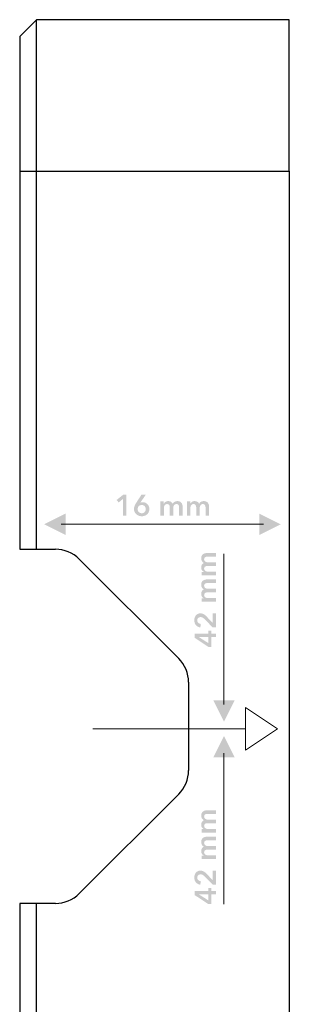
# Model space of a CAD drawing. Header units: millimetres. Extents: x 11 to 237, y 9 to 126.
# Tile 13 of 13: x 221 to 237, y 67 to 126. Entities that reach past the tile are written whole.
import ezdxf

# ---------------------------------------------------------------- set-up
doc = ezdxf.new("R2010")
doc.units = ezdxf.units.MM
doc.layers.add('View002', color=7, linetype='Continuous')

msp = doc.modelspace()

# ---------------------------------------------------------------- hatches: boundary and pattern name
at = {"true_color": 0x000000, "transparency": 33554687}
for points in [[(227.547, 97.183), (227.3, 96.98), (227.177, 97.127), (227.567, 97.441), (227.759, 97.441), (227.759, 96.192), (227.547, 96.192)], [(224.149, 96.319), (224.149, 95.049), (222.879, 95.684)], [(235.648, 96.319), (236.918, 95.684), (235.648, 95.049)], [(232.914, 85.219), (234.184, 85.219), (233.549, 83.949)], [(234.184, 81.828), (232.914, 81.828), (233.549, 83.098)]]:
    msp.add_hatch(color=18, dxfattribs=at).paths.add_polyline_path(points, flags=0)
h = msp.add_hatch(color=18, dxfattribs=at)
edge = h.paths.add_edge_path(flags=0)
edge.add_spline(control_points=[(228.909, 97.441), (228.909, 97.441), (228.59, 96.978), (228.59, 96.978), (228.59, 96.978), (228.591, 96.977), (228.591, 96.977), (228.608, 96.984), (228.629, 96.989), (228.654, 96.993), (228.679, 96.996), (228.702, 96.998), (228.724, 96.998), (228.779, 96.998), (228.831, 96.988), (228.879, 96.967), (228.927, 96.946), (228.969, 96.918), (229.006, 96.882), (229.042, 96.846), (229.071, 96.804), (229.091, 96.755), (229.112, 96.706), (229.122, 96.654), (229.122, 96.597), (229.122, 96.532), (229.111, 96.472), (229.087, 96.417), (229.063, 96.363), (229.031, 96.317), (228.991, 96.279), (228.95, 96.241), (228.902, 96.211), (228.846, 96.191), (228.79, 96.17), (228.731, 96.16), (228.667, 96.16), (228.601, 96.16), (228.541, 96.171), (228.486, 96.193), (228.43, 96.214), (228.382, 96.245), (228.341, 96.283), (228.3, 96.322), (228.268, 96.368), (228.245, 96.42), (228.222, 96.472), (228.21, 96.529), (228.21, 96.589), (228.21, 96.624), (228.213, 96.657), (228.219, 96.688), (228.225, 96.719), (228.234, 96.749), (228.245, 96.778), (228.256, 96.807), (228.269, 96.836), (228.285, 96.866), (228.301, 96.895), (228.319, 96.925), (228.339, 96.957), (228.339, 96.957), (228.651, 97.441), (228.651, 97.441), (228.651, 97.441), (228.909, 97.441), (228.909, 97.441)], knot_values=[0, 0, 0, 0, 1, 1, 1, 2, 2, 2, 3, 3, 3, 4, 4, 4, 5, 5, 5, 6, 6, 6, 7, 7, 7, 8, 8, 8, 9, 9, 9, 10, 10, 10, 11, 11, 11, 12, 12, 12, 13, 13, 13, 14, 14, 14, 15, 15, 15, 16, 16, 16, 17, 17, 17, 18, 18, 18, 19, 19, 19, 20, 20, 20, 21, 21, 21, 22, 22, 22, 22], degree=3, periodic=1)
edge = h.paths.add_edge_path(flags=0)
edge.add_spline(control_points=[(228.426, 96.583), (228.426, 96.55), (228.431, 96.519), (228.442, 96.49), (228.453, 96.46), (228.47, 96.435), (228.491, 96.412), (228.512, 96.39), (228.537, 96.372), (228.567, 96.359), (228.596, 96.346), (228.629, 96.34), (228.665, 96.34), (228.737, 96.34), (228.795, 96.363), (228.839, 96.408), (228.883, 96.453), (228.905, 96.513), (228.905, 96.587), (228.905, 96.622), (228.9, 96.655), (228.889, 96.685), (228.877, 96.715), (228.861, 96.74), (228.84, 96.761), (228.819, 96.783), (228.794, 96.799), (228.765, 96.812), (228.736, 96.824), (228.704, 96.83), (228.669, 96.83), (228.634, 96.83), (228.601, 96.824), (228.571, 96.813), (228.541, 96.801), (228.515, 96.784), (228.493, 96.762), (228.472, 96.741), (228.455, 96.714), (228.443, 96.684), (228.431, 96.653), (228.426, 96.62), (228.426, 96.583)], knot_values=[0, 0, 0, 0, 1, 1, 1, 2, 2, 2, 3, 3, 3, 4, 4, 4, 5, 5, 5, 6, 6, 6, 7, 7, 7, 8, 8, 8, 9, 9, 9, 10, 10, 10, 11, 11, 11, 12, 12, 12, 13, 13, 13, 14, 14, 14, 14], degree=3, periodic=1)
h = msp.add_hatch(color=18, dxfattribs=at)
edge = h.paths.add_edge_path(flags=0)
edge.add_spline(control_points=[(230.786, 97.063), (230.841, 97.063), (230.888, 97.053), (230.928, 97.034), (230.967, 97.015), (230.999, 96.989), (231.025, 96.957), (231.05, 96.925), (231.068, 96.889), (231.08, 96.848), (231.092, 96.807), (231.098, 96.764), (231.098, 96.721), (231.098, 96.721), (231.098, 96.192), (231.098, 96.192), (231.098, 96.192), (230.886, 96.192), (230.886, 96.192), (230.886, 96.192), (230.886, 96.661), (230.886, 96.661), (230.886, 96.686), (230.884, 96.711), (230.881, 96.739), (230.877, 96.766), (230.87, 96.79), (230.858, 96.812), (230.846, 96.833), (230.83, 96.851), (230.809, 96.866), (230.789, 96.88), (230.762, 96.887), (230.727, 96.887), (230.694, 96.887), (230.666, 96.88), (230.643, 96.866), (230.619, 96.851), (230.6, 96.833), (230.585, 96.811), (230.569, 96.788), (230.558, 96.764), (230.551, 96.736), (230.544, 96.708), (230.54, 96.681), (230.54, 96.654), (230.54, 96.654), (230.54, 96.192), (230.54, 96.192), (230.54, 96.192), (230.329, 96.192), (230.329, 96.192), (230.329, 96.192), (230.329, 96.703), (230.329, 96.703), (230.329, 96.756), (230.316, 96.8), (230.291, 96.835), (230.266, 96.869), (230.226, 96.887), (230.172, 96.887), (230.14, 96.887), (230.112, 96.88), (230.089, 96.866), (230.065, 96.853), (230.046, 96.836), (230.032, 96.814), (230.017, 96.793), (230.006, 96.769), (229.998, 96.741), (229.99, 96.714), (229.987, 96.686), (229.987, 96.657), (229.987, 96.657), (229.987, 96.192), (229.987, 96.192), (229.987, 96.192), (229.775, 96.192), (229.775, 96.192), (229.775, 96.192), (229.775, 97.038), (229.775, 97.038), (229.775, 97.038), (229.976, 97.038), (229.976, 97.038), (229.976, 97.038), (229.976, 96.903), (229.976, 96.903), (229.976, 96.903), (229.98, 96.903), (229.98, 96.903), (229.989, 96.924), (230.002, 96.944), (230.017, 96.963), (230.033, 96.981), (230.052, 96.998), (230.074, 97.014), (230.096, 97.029), (230.121, 97.041), (230.149, 97.05), (230.177, 97.059), (230.208, 97.063), (230.242, 97.063), (230.308, 97.063), (230.363, 97.048), (230.406, 97.019), (230.45, 96.99), (230.483, 96.951), (230.507, 96.903), (230.535, 96.954), (230.573, 96.994), (230.62, 97.022), (230.667, 97.049), (230.722, 97.063), (230.786, 97.063)], knot_values=[0, 0, 0, 0, 1, 1, 1, 2, 2, 2, 3, 3, 3, 4, 4, 4, 5, 5, 5, 6, 6, 6, 7, 7, 7, 8, 8, 8, 9, 9, 9, 10, 10, 10, 11, 11, 11, 12, 12, 12, 13, 13, 13, 14, 14, 14, 15, 15, 15, 16, 16, 16, 17, 17, 17, 18, 18, 18, 19, 19, 19, 20, 20, 20, 21, 21, 21, 22, 22, 22, 23, 23, 23, 24, 24, 24, 25, 25, 25, 26, 26, 26, 27, 27, 27, 28, 28, 28, 29, 29, 29, 30, 30, 30, 31, 31, 31, 32, 32, 32, 33, 33, 33, 34, 34, 34, 35, 35, 35, 36, 36, 36, 37, 37, 37, 38, 38, 38, 38], degree=3, periodic=1)
h = msp.add_hatch(color=18, dxfattribs=at)
edge = h.paths.add_edge_path(flags=0)
edge.add_spline(control_points=[(232.355, 97.063), (232.411, 97.063), (232.458, 97.053), (232.497, 97.034), (232.537, 97.015), (232.569, 96.989), (232.594, 96.957), (232.62, 96.925), (232.638, 96.889), (232.65, 96.848), (232.662, 96.807), (232.668, 96.764), (232.668, 96.721), (232.668, 96.721), (232.668, 96.192), (232.668, 96.192), (232.668, 96.192), (232.456, 96.192), (232.456, 96.192), (232.456, 96.192), (232.456, 96.661), (232.456, 96.661), (232.456, 96.686), (232.454, 96.711), (232.451, 96.739), (232.447, 96.766), (232.44, 96.79), (232.428, 96.812), (232.416, 96.833), (232.4, 96.851), (232.379, 96.866), (232.359, 96.88), (232.331, 96.887), (232.297, 96.887), (232.264, 96.887), (232.236, 96.88), (232.213, 96.866), (232.189, 96.851), (232.17, 96.833), (232.154, 96.811), (232.139, 96.788), (232.128, 96.764), (232.121, 96.736), (232.114, 96.708), (232.11, 96.681), (232.11, 96.654), (232.11, 96.654), (232.11, 96.192), (232.11, 96.192), (232.11, 96.192), (231.899, 96.192), (231.899, 96.192), (231.899, 96.192), (231.899, 96.703), (231.899, 96.703), (231.899, 96.756), (231.886, 96.8), (231.861, 96.835), (231.835, 96.869), (231.796, 96.887), (231.742, 96.887), (231.71, 96.887), (231.682, 96.88), (231.659, 96.866), (231.635, 96.853), (231.616, 96.836), (231.601, 96.814), (231.587, 96.793), (231.576, 96.769), (231.568, 96.741), (231.56, 96.714), (231.556, 96.686), (231.556, 96.657), (231.556, 96.657), (231.556, 96.192), (231.556, 96.192), (231.556, 96.192), (231.345, 96.192), (231.345, 96.192), (231.345, 96.192), (231.345, 97.038), (231.345, 97.038), (231.345, 97.038), (231.546, 97.038), (231.546, 97.038), (231.546, 97.038), (231.546, 96.903), (231.546, 96.903), (231.546, 96.903), (231.549, 96.903), (231.549, 96.903), (231.559, 96.924), (231.571, 96.944), (231.587, 96.963), (231.603, 96.981), (231.622, 96.998), (231.644, 97.014), (231.666, 97.029), (231.69, 97.041), (231.719, 97.05), (231.747, 97.059), (231.778, 97.063), (231.812, 97.063), (231.878, 97.063), (231.933, 97.048), (231.976, 97.019), (232.02, 96.99), (232.053, 96.951), (232.077, 96.903), (232.105, 96.954), (232.143, 96.994), (232.19, 97.022), (232.237, 97.049), (232.292, 97.063), (232.355, 97.063)], knot_values=[0, 0, 0, 0, 1, 1, 1, 2, 2, 2, 3, 3, 3, 4, 4, 4, 5, 5, 5, 6, 6, 6, 7, 7, 7, 8, 8, 8, 9, 9, 9, 10, 10, 10, 11, 11, 11, 12, 12, 12, 13, 13, 13, 14, 14, 14, 15, 15, 15, 16, 16, 16, 17, 17, 17, 18, 18, 18, 19, 19, 19, 20, 20, 20, 21, 21, 21, 22, 22, 22, 23, 23, 23, 24, 24, 24, 25, 25, 25, 26, 26, 26, 27, 27, 27, 28, 28, 28, 29, 29, 29, 30, 30, 30, 31, 31, 31, 32, 32, 32, 33, 33, 33, 34, 34, 34, 35, 35, 35, 36, 36, 36, 37, 37, 37, 38, 38, 38, 38], degree=3, periodic=1)
h = msp.add_hatch(color=18, dxfattribs=at)
edge = h.paths.add_edge_path(flags=0)
edge.add_spline(control_points=[(232.196, 93.664), (232.196, 93.719), (232.206, 93.766), (232.225, 93.806), (232.244, 93.845), (232.27, 93.878), (232.302, 93.903), (232.333, 93.928), (232.37, 93.947), (232.411, 93.958), (232.452, 93.97), (232.495, 93.976), (232.538, 93.976), (232.538, 93.976), (233.067, 93.976), (233.067, 93.976), (233.067, 93.976), (233.067, 93.764), (233.067, 93.764), (233.067, 93.764), (232.598, 93.764), (232.598, 93.764), (232.573, 93.764), (232.547, 93.763), (232.52, 93.759), (232.493, 93.756), (232.469, 93.748), (232.447, 93.736), (232.425, 93.724), (232.408, 93.708), (232.393, 93.688), (232.379, 93.667), (232.372, 93.64), (232.372, 93.606), (232.372, 93.573), (232.379, 93.545), (232.393, 93.521), (232.408, 93.497), (232.426, 93.478), (232.448, 93.463), (232.47, 93.447), (232.495, 93.436), (232.523, 93.429), (232.551, 93.422), (232.578, 93.419), (232.605, 93.419), (232.605, 93.419), (233.067, 93.419), (233.067, 93.419), (233.067, 93.419), (233.067, 93.207), (233.067, 93.207), (233.067, 93.207), (232.556, 93.207), (232.556, 93.207), (232.503, 93.207), (232.459, 93.194), (232.424, 93.169), (232.39, 93.144), (232.372, 93.104), (232.372, 93.05), (232.372, 93.018), (232.379, 92.991), (232.393, 92.967), (232.406, 92.944), (232.423, 92.925), (232.445, 92.91), (232.466, 92.895), (232.49, 92.884), (232.518, 92.876), (232.545, 92.869), (232.573, 92.865), (232.602, 92.865), (232.602, 92.865), (233.067, 92.865), (233.067, 92.865), (233.067, 92.865), (233.067, 92.653), (233.067, 92.653), (233.067, 92.653), (232.221, 92.653), (232.221, 92.653), (232.221, 92.653), (232.221, 92.854), (232.221, 92.854), (232.221, 92.854), (232.356, 92.854), (232.356, 92.854), (232.356, 92.854), (232.356, 92.858), (232.356, 92.858), (232.335, 92.867), (232.315, 92.88), (232.296, 92.896), (232.278, 92.912), (232.261, 92.93), (232.245, 92.952), (232.23, 92.974), (232.218, 92.999), (232.209, 93.027), (232.2, 93.055), (232.196, 93.086), (232.196, 93.121), (232.196, 93.186), (232.211, 93.241), (232.24, 93.285), (232.269, 93.328), (232.308, 93.362), (232.356, 93.385), (232.305, 93.413), (232.265, 93.451), (232.237, 93.498), (232.21, 93.545), (232.196, 93.6), (232.196, 93.664)], knot_values=[0, 0, 0, 0, 1, 1, 1, 2, 2, 2, 3, 3, 3, 4, 4, 4, 5, 5, 5, 6, 6, 6, 7, 7, 7, 8, 8, 8, 9, 9, 9, 10, 10, 10, 11, 11, 11, 12, 12, 12, 13, 13, 13, 14, 14, 14, 15, 15, 15, 16, 16, 16, 17, 17, 17, 18, 18, 18, 19, 19, 19, 20, 20, 20, 21, 21, 21, 22, 22, 22, 23, 23, 23, 24, 24, 24, 25, 25, 25, 26, 26, 26, 27, 27, 27, 28, 28, 28, 29, 29, 29, 30, 30, 30, 31, 31, 31, 32, 32, 32, 33, 33, 33, 34, 34, 34, 35, 35, 35, 36, 36, 36, 37, 37, 37, 38, 38, 38, 38], degree=3, periodic=1)
h = msp.add_hatch(color=18, dxfattribs=at)
edge = h.paths.add_edge_path(flags=0)
edge.add_spline(control_points=[(232.196, 92.094), (232.196, 92.149), (232.206, 92.197), (232.225, 92.236), (232.244, 92.275), (232.27, 92.308), (232.302, 92.333), (232.333, 92.358), (232.37, 92.377), (232.411, 92.389), (232.452, 92.4), (232.495, 92.406), (232.538, 92.406), (232.538, 92.406), (233.067, 92.406), (233.067, 92.406), (233.067, 92.406), (233.067, 92.195), (233.067, 92.195), (233.067, 92.195), (232.598, 92.195), (232.598, 92.195), (232.573, 92.195), (232.547, 92.193), (232.52, 92.189), (232.493, 92.186), (232.469, 92.178), (232.447, 92.166), (232.425, 92.155), (232.408, 92.138), (232.393, 92.118), (232.379, 92.097), (232.372, 92.07), (232.372, 92.036), (232.372, 92.003), (232.379, 91.975), (232.393, 91.951), (232.408, 91.928), (232.426, 91.908), (232.448, 91.893), (232.47, 91.878), (232.495, 91.866), (232.523, 91.859), (232.551, 91.852), (232.578, 91.849), (232.605, 91.849), (232.605, 91.849), (233.067, 91.849), (233.067, 91.849), (233.067, 91.849), (233.067, 91.637), (233.067, 91.637), (233.067, 91.637), (232.556, 91.637), (232.556, 91.637), (232.503, 91.637), (232.459, 91.625), (232.424, 91.599), (232.39, 91.574), (232.372, 91.534), (232.372, 91.48), (232.372, 91.448), (232.379, 91.421), (232.393, 91.397), (232.406, 91.374), (232.423, 91.355), (232.445, 91.34), (232.466, 91.325), (232.49, 91.314), (232.518, 91.306), (232.545, 91.299), (232.573, 91.295), (232.602, 91.295), (232.602, 91.295), (233.067, 91.295), (233.067, 91.295), (233.067, 91.295), (233.067, 91.083), (233.067, 91.083), (233.067, 91.083), (232.221, 91.083), (232.221, 91.083), (232.221, 91.083), (232.221, 91.284), (232.221, 91.284), (232.221, 91.284), (232.356, 91.284), (232.356, 91.284), (232.356, 91.284), (232.356, 91.288), (232.356, 91.288), (232.335, 91.297), (232.315, 91.31), (232.296, 91.326), (232.278, 91.342), (232.261, 91.361), (232.245, 91.382), (232.23, 91.404), (232.218, 91.429), (232.209, 91.457), (232.2, 91.485), (232.196, 91.517), (232.196, 91.551), (232.196, 91.617), (232.211, 91.671), (232.24, 91.715), (232.269, 91.758), (232.308, 91.792), (232.356, 91.815), (232.305, 91.844), (232.265, 91.881), (232.237, 91.928), (232.21, 91.975), (232.196, 92.031), (232.196, 92.094)], knot_values=[0, 0, 0, 0, 1, 1, 1, 2, 2, 2, 3, 3, 3, 4, 4, 4, 5, 5, 5, 6, 6, 6, 7, 7, 7, 8, 8, 8, 9, 9, 9, 10, 10, 10, 11, 11, 11, 12, 12, 12, 13, 13, 13, 14, 14, 14, 15, 15, 15, 16, 16, 16, 17, 17, 17, 18, 18, 18, 19, 19, 19, 20, 20, 20, 21, 21, 21, 22, 22, 22, 23, 23, 23, 24, 24, 24, 25, 25, 25, 26, 26, 26, 27, 27, 27, 28, 28, 28, 29, 29, 29, 30, 30, 30, 31, 31, 31, 32, 32, 32, 33, 33, 33, 34, 34, 34, 35, 35, 35, 36, 36, 36, 37, 37, 37, 38, 38, 38, 38], degree=3, periodic=1)
h = msp.add_hatch(color=18, dxfattribs=at)
edge = h.paths.add_edge_path(flags=0)
edge.add_spline(control_points=[(232.873, 89.561), (232.873, 89.561), (232.4, 90.043), (232.4, 90.043), (232.363, 90.081), (232.325, 90.112), (232.287, 90.135), (232.248, 90.158), (232.205, 90.17), (232.155, 90.17), (232.096, 90.17), (232.05, 90.15), (232.015, 90.112), (231.98, 90.074), (231.963, 90.027), (231.963, 89.97), (231.963, 89.91), (231.983, 89.862), (232.024, 89.826), (232.064, 89.789), (232.115, 89.767), (232.176, 89.759), (232.176, 89.759), (232.145, 89.552), (232.145, 89.552), (232.093, 89.558), (232.045, 89.573), (232.002, 89.596), (231.958, 89.62), (231.921, 89.65), (231.889, 89.686), (231.857, 89.723), (231.832, 89.765), (231.814, 89.814), (231.796, 89.863), (231.787, 89.916), (231.787, 89.974), (231.787, 90.028), (231.794, 90.08), (231.81, 90.13), (231.825, 90.18), (231.848, 90.224), (231.879, 90.263), (231.91, 90.302), (231.949, 90.333), (231.994, 90.356), (232.039, 90.379), (232.092, 90.39), (232.152, 90.39), (232.192, 90.39), (232.229, 90.385), (232.264, 90.374), (232.298, 90.364), (232.331, 90.349), (232.362, 90.331), (232.392, 90.313), (232.421, 90.292), (232.449, 90.268), (232.477, 90.243), (232.503, 90.217), (232.529, 90.189), (232.529, 90.189), (232.873, 89.829), (232.873, 89.829), (232.873, 89.829), (232.873, 90.392), (232.873, 90.392), (232.873, 90.392), (233.067, 90.392), (233.067, 90.392), (233.067, 90.392), (233.067, 89.561), (233.067, 89.561), (233.067, 89.561), (232.873, 89.561), (232.873, 89.561)], knot_values=[0, 0, 0, 0, 1, 1, 1, 2, 2, 2, 3, 3, 3, 4, 4, 4, 5, 5, 5, 6, 6, 6, 7, 7, 7, 8, 8, 8, 9, 9, 9, 10, 10, 10, 11, 11, 11, 12, 12, 12, 13, 13, 13, 14, 14, 14, 15, 15, 15, 16, 16, 16, 17, 17, 17, 18, 18, 18, 19, 19, 19, 20, 20, 20, 21, 21, 21, 22, 22, 22, 23, 23, 23, 24, 24, 24, 25, 25, 25, 25], degree=3, periodic=1)
h = msp.add_hatch(color=18, dxfattribs=at)
h.paths.add_polyline_path([(232.808, 88.977), (232.808, 88.4), (232.621, 88.4), (231.818, 88.931), (231.818, 89.185), (232.626, 89.185), (232.626, 89.36), (232.808, 89.36), (232.808, 89.185), (233.067, 89.185), (233.067, 88.977)], flags=0)
h.paths.add_polyline_path([(232.067, 88.977), (232.067, 88.974), (232.626, 88.619), (232.626, 88.977)], flags=0)
h = msp.add_hatch(color=18, dxfattribs=at)
edge = h.paths.add_edge_path(flags=0)
edge.add_spline(control_points=[(232.196, 78.373), (232.196, 78.428), (232.206, 78.476), (232.225, 78.515), (232.244, 78.555), (232.27, 78.587), (232.302, 78.612), (232.333, 78.637), (232.37, 78.656), (232.411, 78.668), (232.452, 78.68), (232.495, 78.685), (232.538, 78.685), (232.538, 78.685), (233.067, 78.685), (233.067, 78.685), (233.067, 78.685), (233.067, 78.474), (233.067, 78.474), (233.067, 78.474), (232.598, 78.474), (232.598, 78.474), (232.573, 78.474), (232.547, 78.472), (232.52, 78.468), (232.493, 78.465), (232.469, 78.457), (232.447, 78.446), (232.425, 78.434), (232.408, 78.418), (232.393, 78.397), (232.379, 78.376), (232.372, 78.349), (232.372, 78.315), (232.372, 78.282), (232.379, 78.254), (232.393, 78.23), (232.408, 78.207), (232.426, 78.187), (232.448, 78.172), (232.47, 78.157), (232.495, 78.146), (232.523, 78.139), (232.551, 78.132), (232.578, 78.128), (232.605, 78.128), (232.605, 78.128), (233.067, 78.128), (233.067, 78.128), (233.067, 78.128), (233.067, 77.916), (233.067, 77.916), (233.067, 77.916), (232.556, 77.916), (232.556, 77.916), (232.503, 77.916), (232.459, 77.904), (232.424, 77.878), (232.39, 77.853), (232.372, 77.813), (232.372, 77.759), (232.372, 77.728), (232.379, 77.7), (232.393, 77.676), (232.406, 77.653), (232.423, 77.634), (232.445, 77.619), (232.466, 77.604), (232.49, 77.593), (232.518, 77.586), (232.545, 77.578), (232.573, 77.574), (232.602, 77.574), (232.602, 77.574), (233.067, 77.574), (233.067, 77.574), (233.067, 77.574), (233.067, 77.362), (233.067, 77.362), (233.067, 77.362), (232.221, 77.362), (232.221, 77.362), (232.221, 77.362), (232.221, 77.564), (232.221, 77.564), (232.221, 77.564), (232.356, 77.564), (232.356, 77.564), (232.356, 77.564), (232.356, 77.567), (232.356, 77.567), (232.335, 77.577), (232.315, 77.589), (232.296, 77.605), (232.278, 77.621), (232.261, 77.64), (232.245, 77.661), (232.23, 77.683), (232.218, 77.708), (232.209, 77.736), (232.2, 77.765), (232.196, 77.796), (232.196, 77.83), (232.196, 77.896), (232.211, 77.95), (232.24, 77.994), (232.269, 78.037), (232.308, 78.071), (232.356, 78.095), (232.305, 78.123), (232.265, 78.16), (232.237, 78.207), (232.21, 78.254), (232.196, 78.31), (232.196, 78.373)], knot_values=[0, 0, 0, 0, 1, 1, 1, 2, 2, 2, 3, 3, 3, 4, 4, 4, 5, 5, 5, 6, 6, 6, 7, 7, 7, 8, 8, 8, 9, 9, 9, 10, 10, 10, 11, 11, 11, 12, 12, 12, 13, 13, 13, 14, 14, 14, 15, 15, 15, 16, 16, 16, 17, 17, 17, 18, 18, 18, 19, 19, 19, 20, 20, 20, 21, 21, 21, 22, 22, 22, 23, 23, 23, 24, 24, 24, 25, 25, 25, 26, 26, 26, 27, 27, 27, 28, 28, 28, 29, 29, 29, 30, 30, 30, 31, 31, 31, 32, 32, 32, 33, 33, 33, 34, 34, 34, 35, 35, 35, 36, 36, 36, 37, 37, 37, 38, 38, 38, 38], degree=3, periodic=1)
h = msp.add_hatch(color=18, dxfattribs=at)
edge = h.paths.add_edge_path(flags=0)
edge.add_spline(control_points=[(232.196, 76.803), (232.196, 76.859), (232.206, 76.906), (232.225, 76.945), (232.244, 76.985), (232.27, 77.017), (232.302, 77.042), (232.333, 77.068), (232.37, 77.086), (232.411, 77.098), (232.452, 77.11), (232.495, 77.116), (232.538, 77.116), (232.538, 77.116), (233.067, 77.116), (233.067, 77.116), (233.067, 77.116), (233.067, 76.904), (233.067, 76.904), (233.067, 76.904), (232.598, 76.904), (232.598, 76.904), (232.573, 76.904), (232.547, 76.902), (232.52, 76.899), (232.493, 76.895), (232.469, 76.887), (232.447, 76.876), (232.425, 76.864), (232.408, 76.848), (232.393, 76.827), (232.379, 76.807), (232.372, 76.779), (232.372, 76.745), (232.372, 76.712), (232.379, 76.684), (232.393, 76.66), (232.408, 76.637), (232.426, 76.618), (232.448, 76.602), (232.47, 76.587), (232.495, 76.576), (232.523, 76.569), (232.551, 76.562), (232.578, 76.558), (232.605, 76.558), (232.605, 76.558), (233.067, 76.558), (233.067, 76.558), (233.067, 76.558), (233.067, 76.346), (233.067, 76.346), (233.067, 76.346), (232.556, 76.346), (232.556, 76.346), (232.503, 76.346), (232.459, 76.334), (232.424, 76.309), (232.39, 76.283), (232.372, 76.244), (232.372, 76.19), (232.372, 76.158), (232.379, 76.13), (232.393, 76.107), (232.406, 76.083), (232.423, 76.064), (232.445, 76.049), (232.466, 76.035), (232.49, 76.023), (232.518, 76.016), (232.545, 76.008), (232.573, 76.004), (232.602, 76.004), (232.602, 76.004), (233.067, 76.004), (233.067, 76.004), (233.067, 76.004), (233.067, 75.793), (233.067, 75.793), (233.067, 75.793), (232.221, 75.793), (232.221, 75.793), (232.221, 75.793), (232.221, 75.994), (232.221, 75.994), (232.221, 75.994), (232.356, 75.994), (232.356, 75.994), (232.356, 75.994), (232.356, 75.997), (232.356, 75.997), (232.335, 76.007), (232.315, 76.019), (232.296, 76.035), (232.278, 76.051), (232.261, 76.07), (232.245, 76.092), (232.23, 76.113), (232.218, 76.138), (232.209, 76.167), (232.2, 76.195), (232.196, 76.226), (232.196, 76.26), (232.196, 76.326), (232.211, 76.381), (232.24, 76.424), (232.269, 76.468), (232.308, 76.501), (232.356, 76.525), (232.305, 76.553), (232.265, 76.59), (232.237, 76.638), (232.21, 76.685), (232.196, 76.74), (232.196, 76.803)], knot_values=[0, 0, 0, 0, 1, 1, 1, 2, 2, 2, 3, 3, 3, 4, 4, 4, 5, 5, 5, 6, 6, 6, 7, 7, 7, 8, 8, 8, 9, 9, 9, 10, 10, 10, 11, 11, 11, 12, 12, 12, 13, 13, 13, 14, 14, 14, 15, 15, 15, 16, 16, 16, 17, 17, 17, 18, 18, 18, 19, 19, 19, 20, 20, 20, 21, 21, 21, 22, 22, 22, 23, 23, 23, 24, 24, 24, 25, 25, 25, 26, 26, 26, 27, 27, 27, 28, 28, 28, 29, 29, 29, 30, 30, 30, 31, 31, 31, 32, 32, 32, 33, 33, 33, 34, 34, 34, 35, 35, 35, 36, 36, 36, 37, 37, 37, 38, 38, 38, 38], degree=3, periodic=1)
h = msp.add_hatch(color=18, dxfattribs=at)
edge = h.paths.add_edge_path(flags=0)
edge.add_spline(control_points=[(232.873, 74.27), (232.873, 74.27), (232.4, 74.752), (232.4, 74.752), (232.363, 74.791), (232.325, 74.822), (232.287, 74.845), (232.248, 74.867), (232.205, 74.879), (232.155, 74.879), (232.096, 74.879), (232.05, 74.86), (232.015, 74.822), (231.98, 74.783), (231.963, 74.736), (231.963, 74.68), (231.963, 74.62), (231.983, 74.571), (232.024, 74.535), (232.064, 74.499), (232.115, 74.476), (232.176, 74.468), (232.176, 74.468), (232.145, 74.262), (232.145, 74.262), (232.093, 74.267), (232.045, 74.282), (232.002, 74.306), (231.958, 74.329), (231.921, 74.359), (231.889, 74.396), (231.857, 74.432), (231.832, 74.475), (231.814, 74.524), (231.796, 74.572), (231.787, 74.626), (231.787, 74.683), (231.787, 74.737), (231.794, 74.789), (231.81, 74.839), (231.825, 74.889), (231.848, 74.934), (231.879, 74.972), (231.91, 75.011), (231.949, 75.042), (231.994, 75.065), (232.039, 75.088), (232.092, 75.099), (232.152, 75.099), (232.192, 75.099), (232.229, 75.094), (232.264, 75.084), (232.298, 75.073), (232.331, 75.059), (232.362, 75.04), (232.392, 75.022), (232.421, 75.001), (232.449, 74.977), (232.477, 74.953), (232.503, 74.927), (232.529, 74.898), (232.529, 74.898), (232.873, 74.539), (232.873, 74.539), (232.873, 74.539), (232.873, 75.101), (232.873, 75.101), (232.873, 75.101), (233.067, 75.101), (233.067, 75.101), (233.067, 75.101), (233.067, 74.27), (233.067, 74.27), (233.067, 74.27), (232.873, 74.27), (232.873, 74.27)], knot_values=[0, 0, 0, 0, 1, 1, 1, 2, 2, 2, 3, 3, 3, 4, 4, 4, 5, 5, 5, 6, 6, 6, 7, 7, 7, 8, 8, 8, 9, 9, 9, 10, 10, 10, 11, 11, 11, 12, 12, 12, 13, 13, 13, 14, 14, 14, 15, 15, 15, 16, 16, 16, 17, 17, 17, 18, 18, 18, 19, 19, 19, 20, 20, 20, 21, 21, 21, 22, 22, 22, 23, 23, 23, 24, 24, 24, 25, 25, 25, 25], degree=3, periodic=1)
h = msp.add_hatch(color=18, dxfattribs=at)
h.paths.add_polyline_path([(232.808, 73.687), (232.808, 73.11), (232.621, 73.11), (231.818, 73.641), (231.818, 73.895), (232.626, 73.895), (232.626, 74.069), (232.808, 74.069), (232.808, 73.895), (233.067, 73.895), (233.067, 73.687)], flags=0)
h.paths.add_polyline_path([(232.067, 73.687), (232.067, 73.683), (232.626, 73.328), (232.626, 73.687)], flags=0)

# ---------------------------------------------------------------- linework, layer by layer
at = {"color": 18, "linetype": 'Continuous', "lineweight": 20, "true_color": 0x000000}
for points in [[(223.895, 95.684), (235.902, 95.684)], [(233.549, 84.965), (233.549, 93.937)], [(234.822, 83.525), (225.763, 83.525)], [(233.549, 82.082), (233.549, 73.11)]]:
    msp.add_lwpolyline(points, dxfattribs=at)
msp.add_lwpolyline([(234.822, 82.255), (236.727, 83.525), (234.822, 84.795), (234.822, 82.255)], close=True, dxfattribs=at)
at = {"layer": 'View002', "color": 18, "linetype": 'Continuous', "lineweight": 25, "true_color": 0x000000}
for points in [[(221.426, 124.674), (222.426, 125.674)], [(222.426, 116.674), (222.426, 117.681), (222.426, 118.676), (222.426, 119.646), (222.426, 120.579), (222.426, 121.462), (222.426, 122.285), (222.426, 123.038), (222.426, 123.71), (222.426, 124.294), (222.426, 124.782), (222.426, 125.169), (222.426, 125.448), (222.426, 125.617), (222.426, 125.674)], [(237.426, 125.674), (222.426, 125.674)], [(237.426, 116.674), (237.426, 117.681), (237.426, 118.676), (237.426, 119.646), (237.426, 120.579), (237.426, 121.462), (237.426, 122.285), (237.426, 123.038), (237.426, 123.71), (237.426, 124.294), (237.426, 124.782), (237.426, 125.169), (237.426, 125.448), (237.426, 125.617), (237.426, 125.674)], [(221.426, 124.674), (221.426, 124.623), (221.426, 124.473), (221.426, 124.225), (221.426, 123.881), (221.426, 123.447), (221.426, 122.928), (221.426, 122.33), (221.426, 121.662), (221.426, 120.93), (221.426, 120.145), (221.426, 119.316), (221.426, 118.454), (221.426, 117.569), (221.426, 116.674)], [(221.426, 116.674), (221.426, 94.199)], [(221.426, 116.674), (222.426, 116.674)], [(222.426, 94.199), (222.426, 116.674)], [(222.426, 116.674), (237.426, 116.674)], [(237.426, 116.674), (237.426, 50.674)], [(221.426, 94.199), (222.426, 94.199)], [(222.426, 94.199), (223.543, 94.199)], [(224.957, 93.613), (230.865, 87.705)], [(231.451, 86.291), (231.451, 81.057)], [(230.865, 79.642), (224.957, 73.734)], [(222.426, 73.149), (221.426, 73.149)], [(221.426, 73.149), (221.426, 50.674)], [(222.426, 50.674), (222.426, 73.149)], [(223.543, 73.149), (222.426, 73.149)]]:
    msp.add_lwpolyline(points, dxfattribs=at)
for points in [[(224.957, 93.613), (224.582, 93.988), (224.073, 94.199), (223.543, 94.199)], [(231.451, 86.291), (231.451, 86.821), (231.24, 87.33), (230.865, 87.705)], [(230.865, 79.642), (231.24, 80.018), (231.451, 80.526), (231.451, 81.057)], [(223.543, 73.149), (224.073, 73.149), (224.582, 73.359), (224.957, 73.734)]]:
    msp.add_open_spline(points, degree=3, dxfattribs=at)

doc.saveas('drawing.dxf')
